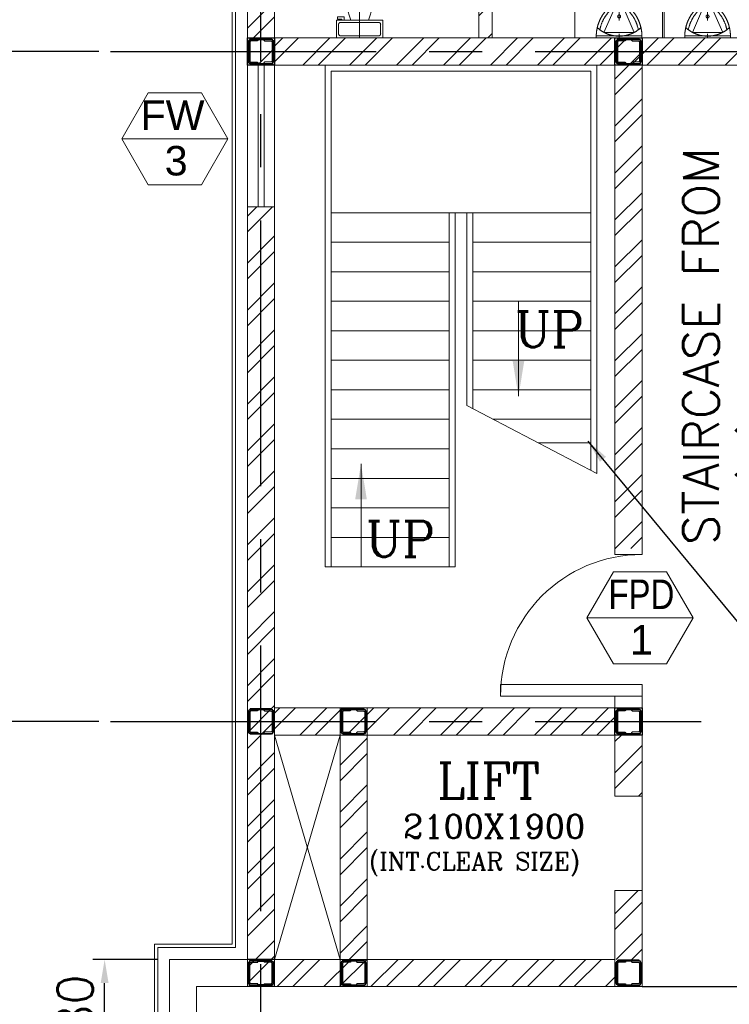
# Model space of a CAD drawing. Header units: inches. Extents: x 0 to 1544102, y 0 to 23144100.
# Tile 129 of 203: x 464531 to 470545, y 141985 to 150325. Entities that reach past the tile are written whole.
import ezdxf
from ezdxf.enums import TextEntityAlignment as Align

# ---------------------------------------------------------------- set-up
doc = ezdxf.new("R2010")
doc.units = ezdxf.units.IN
doc.header["$LTSCALE"] = 1800
doc.header["$MEASUREMENT"] = 0
doc.linetypes.add('1 NORTH ELEVATION$0$NORTH ELEVATION$0$HIDDEN', pattern=[0.375, 0.25, -0.125])
doc.linetypes.add('CENTER', pattern=[2, 1.25, -0.25, 0.25, -0.25])
doc.layers.get('0').update_dxf_attribs({"color": 253})
for name, color, linetype in [('1', 7, 'Continuous'), ('COL', 1, 'Continuous'), ('GRID', 251, 'CENTER'), ('REV3', 2, 'Continuous')]:
    doc.layers.add(name, color=color, linetype=linetype)
for name, color, linetype, lineweight in [('2CON', 1, 'Continuous', 13), ('A-DOOR', 31, 'Continuous', 9), ('A-WIN TAG', 3, 'Continuous', 13), ('A-WIN TAG TEXT', 3, 'Continuous', 13), ('CCONTHIN', 15, '1 NORTH ELEVATION$0$NORTH ELEVATION$0$HIDDEN', 13), ('CL', 8, 'CENTER', 15), ('CLAD-1', 3, 'Continuous', 15), ('CONCRETE', 145, 'Continuous', 15), ('DIM', 4, 'Continuous', 18), ('LEADER', 4, 'Continuous', 15), ('STAIR', 2, 'Continuous', 15), ('TEXT', 3, 'Continuous', 18), ('WALL', 6, 'Continuous', 18), ('WALL HATCH', 251, 'Continuous', 13), ('WINDOW', 3, 'Continuous', 13)]:
    doc.layers.add(name, color=color, linetype=linetype, lineweight=lineweight)
doc.styles.add('ROAMNS', font='ROMANS.shx')
doc.styles.add('ROMANC', font='ROMANC.SHX')
doc.styles.add('ROMANS', font='romans.shx')
doc.styles.get("Standard").update_dxf_attribs({"font": 'arial.ttf'})
doc.linetypes.add('FENCELINE1', pattern='A,0.25,-0.1,[133,ltypeshp.shx,S=0.1,R=0,X=-0.1,Y=0],-0.1,1', length=1.45)
doc.dimstyles.new('270-TA-100', dxfattribs={"dimscale": 150, "dimtxt": 400, "dimasz": 2, "dimexe": 0.75, "dimexo": 1, "dimgap": 1, "dimtad": 1, "dimdec": 0, "dimzin": 12, "dimdsep": 46, "dimtxsty": 'ROMANS', "dimcen": 0, "dimclrd": 256, "dimclre": 256, "dimclrt": 6, "dimadec": 1, "dimazin": 3, "dimtfac": 1, "dimtdec": 0, "dimtix": 1, "dimtmove": 2, "dimatfit": 0, "dimfxl": 1.25, "dimarcsym": 2})
doc.dimstyles.new('DIM INT 1', dxfattribs={"dimtxt": 300, "dimasz": 200, "dimexe": 100, "dimexo": 100, "dimgap": 100, "dimtad": 1, "dimdec": 0, "dimzin": 13, "dimdsep": 46, "dimlunit": 5, "dimtxsty": 'ROAMNS', "dimblk2": 'OBLIQUE', "dimcen": 0.09, "dimclrd": 9, "dimclre": 9, "dimclrt": 4, "dimadec": 0, "dimazin": 0, "dimtfac": 1, "dimtdec": 0, "dimtix": 1, "dimtmove": 2, "dimatfit": 3, "dimfxl": 1, "dimtolj": 1, "dimtzin": 13, "dimarcsym": 0})
doc.dimstyles.new('DIM100 x2', dxfattribs={"dimscale": 0, "dimtxt": 400, "dimasz": 400, "dimexe": 100, "dimexo": 100, "dimgap": 100, "dimtad": 1, "dimdec": 0, "dimzin": 13, "dimdsep": 46, "dimtxsty": 'ROMANS', "dimblk2": 'OBLIQUE', "dimcen": 100, "dimdle": 100, "dimclrd": 9, "dimclre": 9, "dimclrt": 4, "dimadec": 0, "dimazin": 0, "dimtfac": 1.1, "dimtdec": 0, "dimtix": 1, "dimtmove": 2, "dimatfit": 3, "dimfxl": 1, "dimtolj": 1, "dimtzin": 13, "dimarcsym": 0})
pattern_1 = [(45, (-441058.8347218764, -169272.047037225), (-198.8737822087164, 198.8737822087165), []), (45, (-440926.2522006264, -169272.047037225), (-198.8737822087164, 198.8737822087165), [])]
pattern_2 = [(45, (-441713.8347314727, -182367.0470372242), (-198.8737822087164, 198.8737822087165), []), (45, (-441581.2522102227, -182367.0470372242), (-198.8737822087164, 198.8737822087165), [])]

# ---------------------------------------------------------------- blocks, each defined once
blk = doc.blocks.new('M_Fire Door Single - 1200 x 2100mm FPD1-Level 1')
at = {"layer": 'A-DOOR'}
for p, q in [((499.9999999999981, -114.9999999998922), (499.9999999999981, -1314.99999999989)), ((599.9999999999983, -114.9999999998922), (499.9999999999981, -114.9999999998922)), ((599.9999999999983, -114.9999999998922), (599.9999999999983, -1314.99999999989)), ((599.9999999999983, -1314.99999999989), (499.9999999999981, -1314.99999999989))]:
    blk.add_line(p, q, dxfattribs=at)
blk.add_arc((599.9999999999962, -114.9999999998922), 1200, 180.0000000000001, 269.9999999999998, dxfattribs=at)
blk = doc.blocks.new('*D859')
at = {"layer": 'DIM', "color": 9, "lineweight": -2, "transparency": 16777216}
for p, q in [((465200.7935778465, 150054.888656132), (463791.4588463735, 150054.888656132)), ((463891.4588463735, 144779.8886561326), (463891.4588463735, 149654.888656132)), ((465200.7935778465, 144379.8886561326), (463791.4588463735, 144379.8886561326))]:
    blk.add_line(p, q, dxfattribs=at)
at = {"layer": 'DIM', "color": 9, "transparency": 16777216}
for points in [[(463824.7921797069, 149654.888656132), (463958.1255130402, 149654.888656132), (463891.4588463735, 150054.888656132)], [(463824.7921797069, 144779.8886561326), (463958.1255130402, 144779.8886561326), (463891.4588463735, 144379.8886561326)]]:
    blk.add_solid(points, dxfattribs=at)
at = {"layer": 'DIM', "color": 4, "transparency": 16777216, "insert": (463591.4588463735, 147217.3886561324), "char_height": 400, "attachment_point": 5, "rotation": 90, "style": 'ROMANS'}
blk.add_mtext('\\A1;5675', dxfattribs=at)
blk = doc.blocks.new('_Oblique')
at = {"color": 0, "linetype": 'ByBlock', "lineweight": -2}
blk.add_line((-0.5, -0.5), (0.5, 0.5), dxfattribs=at)
blk = doc.blocks.new('*D860')
at = {"layer": 'DIM', "color": 9, "lineweight": -2, "transparency": 16777216}
for p, q in [((463893.9588463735, 154084.8886561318), (463791.4588463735, 154084.8886561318)), ((463891.4588463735, 150454.888656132), (463891.4588463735, 153684.8886561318)), ((465200.7935778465, 150054.888656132), (463791.4588463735, 150054.888656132))]:
    blk.add_line(p, q, dxfattribs=at)
at = {"layer": 'DIM', "color": 9, "transparency": 16777216}
for points in [[(463824.7921797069, 153684.8886561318), (463958.1255130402, 153684.8886561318), (463891.4588463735, 154084.8886561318)], [(463824.7921797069, 150454.888656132), (463958.1255130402, 150454.888656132), (463891.4588463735, 150054.888656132)]]:
    blk.add_solid(points, dxfattribs=at)
at = {"layer": 'DIM', "color": 4, "transparency": 16777216, "insert": (463591.4588463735, 152069.888656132), "char_height": 400, "attachment_point": 5, "rotation": 90, "style": 'ROMANS'}
blk.add_mtext('\\A1;4030', dxfattribs=at)
blk = doc.blocks.new('Stub column')
at = {"layer": 'COL', "linetype": 'ByBlock'}
for p, q in [((-108, 90), (-108, -90)), ((-108, 90), (-100, 90)), ((-108, 90), (-100, 90)), ((-108, 90), (-108, -90)), ((-25, 100), (-100, 100)), ((-100, 100), (-100, -100)), ((-100, 100), (-100, -100)), ((-25, 100), (-100, 100)), ((90, 108), (-90, 108)), ((-90, 100), (-90, 108)), ((-90, 100), (-90, 108)), ((-25, 100), (100, 100)), ((90, 100), (90, 108)), ((100, 100), (100, -100)), ((108, 90), (100, 90)), ((108, 90), (108, -90)), ((-108, -90), (-100, -90)), ((-108, -90), (-100, -90)), ((-100, -100), (-25, -100)), ((-100, -100), (-25, -100)), ((-90, -100), (-90, -108)), ((-90, -100), (-90, -108)), ((90, -108), (-90, -108)), ((100, -100), (-25, -100)), ((90, -100), (90, -108)), ((108, -90), (100, -90))]:
    blk.add_line(p, q, dxfattribs=at)
for points in [[(-25, -100), (-25, -96.7447988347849, 0.4015435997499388), (-30.73937665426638, -90.75046188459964), (-88.2606233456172, -88.24953811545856, -0.4015435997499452), (-94, -82.25520116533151), (-94, 82.25520116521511, -0.4015435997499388), (-88.2606233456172, 88.24953811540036), (-30.73937665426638, 90.75046188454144, 0.401543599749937), (-25, 96.74479883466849), (-25, 100)], [(-25, -100), (-25, -96.7447988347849, 0.4015435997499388), (-30.73937665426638, -90.75046188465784), (-88.2606233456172, -88.24953811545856, -0.4015435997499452), (-94, -82.25520116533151), (-94, 82.25520116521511, -0.4015435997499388), (-88.2606233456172, 88.24953811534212), (-30.73937665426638, 90.75046188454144, 0.401543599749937), (-25, 96.74479883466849), (-25, 100)], [(25, -100), (25, -96.7447988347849, -0.4015435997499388), (30.73937665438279, -90.75046188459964), (88.26062334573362, -88.24953811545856, 0.4015435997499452), (94, -82.25520116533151), (94, 82.25520116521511, 0.4015435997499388), (88.26062334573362, 88.24953811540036), (30.73937665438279, 90.75046188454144, -0.401543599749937), (25, 96.74479883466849), (25, 100)]]:
    blk.add_lwpolyline(points, format="xyb", dxfattribs=at)
blk = doc.blocks.new('Toilet')
for p, q in [((9.5, -7), (9.5, -3)), ((-10, -9.5), (-8, -9.5)), ((-10, -10.5), (-10, -9.5)), ((-7, -10.5), (-10, -10.5)), ((-8, -9.5), (-8, -9)), ((-7, -9), (-7, -10.5)), ((-4, -9), (-6, -15)), ((4, -9), (6, -15)), ((4, -15), (-4, -15))]:
    blk.add_line(p, q)
blk.add_lwpolyline([(10.5, -9), (10.5, -1), (-10.5, -1), (-10.5, -9)], close=True)
for points in [[(-9.5, -3), (-9.5, -7)], [(8.5, -2), (-8.5, -2)], [(-8.5, -8), (8.5, -8)]]:
    blk.add_lwpolyline(points)
for centre, radius, start, end in [((-8.625, -2.875), 0.8838834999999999, 81.86989999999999, 188.1301), ((8.625, -2.875), 0.8838834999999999, 351.8699, 98.13009999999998), ((-8.625, -7.125), 0.8838834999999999, 171.869898, 278.1301), ((8.625, -7.125), 0.8838834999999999, 261.8699, 8.130099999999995), ((3.519562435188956, -22.58049502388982), 12.16902005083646, 141.4691096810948, 247.9714346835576), ((4.199957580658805, -22.81740929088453), 11.3291791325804, 136.3677254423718, 238.946823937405), ((-3.519499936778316, -22.58047137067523), 12.16903423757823, 292.0284332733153, 38.53070636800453), ((-4.199890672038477, -22.81738596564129), 11.32918622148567, 301.0530065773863, 43.63209216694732), ((2.09660981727e-05, -28.87646475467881), 4, 245.7318247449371, 294.2681740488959), ((2.09415214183e-05, -29.99996806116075), 4, 254.8605283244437, 285.1394707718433)]:
    blk.add_arc(centre, radius, start, end)
blk = doc.blocks.new('*U1381')
for p, q in [((-27.49682435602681, 308.1439852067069), (42.7468245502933, 308.1439852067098)), ((-20.13163502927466, 282.7439852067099), (35.38163522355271, 282.7439852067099)), ((-43.17499990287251, 235.1958732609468), (-120.9794756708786, 59.29631018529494)), ((-43.17499990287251, 235.1958732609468), (58.42500009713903, 235.1958732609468)), ((58.42500009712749, 235.1958732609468), (136.2294758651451, 59.29631018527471)), ((-186.0499999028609, 28.7439852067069), (201.300000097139, 28.743985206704)), ((-186.0499999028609, 28.7439852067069), (-186.0499999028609, 11.67212062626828)), ((-186.0499999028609, 11.67212062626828), (201.300000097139, 11.67212062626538)), ((-120.9794756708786, 59.29631018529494), (136.2294758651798, 59.29631018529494)), ((201.300000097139, 11.67212062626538), (201.300000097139, 28.743985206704))]:
    blk.add_line(p, q)
blk.add_circle((7.118994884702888, 194.1076211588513), 12.7)
for centre, radius, start, end in [((148.0873589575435, 23.81626660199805), 334.1736928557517, 121.6970540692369, 179.1550869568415), ((148.0873589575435, 23.81626660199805), 308.7736928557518, 123.0107951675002, 169.3055204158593), ((-132.8373587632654, 23.81626660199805), 308.7736928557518, 10.69447958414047, 56.98920483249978), ((-132.8373587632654, 23.81626660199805), 334.1736928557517, 0.8449130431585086, 58.30294593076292), ((7.625000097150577, 299.6545788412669), 272.6008226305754, 227.2519700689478, 312.7480299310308)]:
    blk.add_arc(centre, radius, start, end)
blk = doc.blocks.new('TOILET option3')
at = {"layer": 'WALL HATCH'}
h = blk.add_hatch(dxfattribs=at)
h.set_pattern_fill('ANSI32', color=256, scale=750, style=0)
h.set_pattern_definition([(45, (-681230.979819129, -184574.4962365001), (-198.8737822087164, 198.8737822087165), []), (45, (-681098.3972978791, -184574.4962365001), (-198.8737822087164, 198.8737822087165), [])])
h.paths.add_polyline_path([(1845.000000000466, -1786.347421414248), (1960.000000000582, -1786.347421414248), (1960.000000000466, -1179.999999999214), (1845.000000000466, -1179.999999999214)])
h.paths.add_polyline_path([(1845.000000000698, -3914.999999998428), (1960.000000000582, -3914.999999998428), (1960.000000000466, -3403.152578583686), (1845.000000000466, -3403.152578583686)])
h = blk.add_hatch(dxfattribs=at)
h.set_pattern_fill('ANSI32', color=256, scale=750, style=0)
h.set_pattern_definition(pattern_2)
h.paths.add_polyline_path([(115.0000000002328, -3914.999999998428), (115.0000000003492, -4144.999999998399), (3000.000000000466, -4144.999999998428), (3000.000000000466, -3914.999999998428)])
h = blk.add_hatch(dxfattribs=at)
h.set_pattern_fill('ANSI32', color=256, scale=750, style=0)
h.set_pattern_definition(pattern_2)
h.paths.add_polyline_path([(6390.000000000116, -3914.999999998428), (6160.000000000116, -3914.999999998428), (6159.999999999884, -3914.999999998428), (2960.165268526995, -3914.999999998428), (2960.165268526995, -4144.999999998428), (6389.999999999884, -4144.999999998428)])
at = {"layer": 'CCONTHIN', "linetype": 'Continuous'}
for p, q in [((2659.999999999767, -3914.999999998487), (2659.999999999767, -3415.999828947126)), ((3402, -3914.999999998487), (3402, -3415.999828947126)), ((3418.000000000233, -3914.999999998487), (3418.000000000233, -3415.999828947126))]:
    blk.add_line(p, q, dxfattribs=at)
at = {"layer": 'CL', "ltscale": 0.25}
for p, q in [((836.262243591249, -3914.999999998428), (836.262243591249, -3178.868455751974)), ((3034.999999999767, -3205.733623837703), (3034.999999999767, -3914.999263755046)), ((3785.000000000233, -3205.733623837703), (3785.000000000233, -3914.999263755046))]:
    blk.add_line(p, q, dxfattribs=at)
at = {"layer": 'WALL'}
for p, q in [((1845.000000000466, -3388.652578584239), (1845.000000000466, -3914.999999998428)), ((1960.000000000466, -3388.652578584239), (1960.000000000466, -3914.999999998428)), ((1845.000000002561, -3429.999999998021), (1845.000000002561, -3914.999999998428)), ((1960.000000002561, -3429.999999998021), (1960.000000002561, -3914.999999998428)), ((115.0000000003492, -3914.999999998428), (6389.999999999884, -3914.999999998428)), ((1845.000000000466, -3914.999999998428), (1730.000000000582, -3914.999999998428)), ((115.0000000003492, -4144.999999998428), (6389.999999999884, -4144.999999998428))]:
    blk.add_line(p, q, dxfattribs=at)
at = {"layer": 'CCONTHIN', "xscale": -18.75, "yscale": 18.75, "zscale": 18.75, "rotation": 180}
blk.add_blockref('Toilet', (836.262243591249, -3933.749999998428), dxfattribs=at)
at = {"layer": 'CCONTHIN', "xscale": -1}
blk.add_blockref('*U1381', (3042.625000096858, -3926.671384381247), dxfattribs=at)
at = {"layer": 'CCONTHIN'}
blk.add_blockref('*U1381', (3777.374999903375, -3926.671384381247), dxfattribs=at)
blk = doc.blocks.new('*D1385')
at = {"layer": 'DIM', "color": 9, "lineweight": -2, "transparency": 16777216}
for p, q in [((465700.7935778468, 142364.8886561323), (465151.1910673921, 142364.8886561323)), ((465251.1910673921, 141284.8886561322), (465251.1910673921, 142164.8886561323)), ((465314.2530497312, 141084.8886561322), (465151.1910673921, 141084.8886561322))]:
    blk.add_line(p, q, dxfattribs=at)
at = {"layer": 'DIM', "color": 9, "transparency": 16777216}
for points in [[(465217.8577340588, 142164.8886561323), (465284.5244007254, 142164.8886561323), (465251.1910673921, 142364.8886561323)], [(465217.8577340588, 141284.8886561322), (465284.5244007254, 141284.8886561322), (465251.1910673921, 141084.8886561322)]]:
    blk.add_solid(points, dxfattribs=at)
at = {"layer": 'DIM', "color": 4, "transparency": 16777216, "insert": (465001.1910673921, 141724.8886561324), "char_height": 300, "attachment_point": 5, "rotation": 90, "style": 'ROAMNS'}
blk.add_mtext('\\A1;1280', dxfattribs=at)
blk = doc.blocks.new('SC-01& LIFT')
at = {"layer": 'WALL HATCH'}
h = blk.add_hatch(dxfattribs=at)
h.set_pattern_fill('ANSI32', color=256, scale=750, style=0)
h.set_pattern_definition([(45, (-441713.8347314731, -169222.0470372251), (-198.8737822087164, 198.8737822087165), []), (45, (-441581.2522102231, -169222.0470372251), (-198.8737822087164, 198.8737822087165), [])])
edge = h.paths.add_edge_path()
edge.add_arc((3172.500000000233, -33583100.13524975), 33587860.13529897, 89.9999019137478, 90.00029425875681, ccw=False)
edge.add_line((3230, 4760.000000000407), (3230, 9000.0000000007))
edge.add_line((3230, 9000.0000000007), (3000, 9000.0000000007))
edge.add_line((3000, 9000.0000000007), (3000.000000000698, 4759.999606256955))
h = blk.add_hatch(dxfattribs=at)
h.set_pattern_fill('ANSI32', color=256, scale=750, style=0)
h.set_pattern_definition([(45, (-421565.8294819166, -181789.8130497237), (-198.8737822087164, 198.8737822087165), []), (45, (-421433.2469606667, -181789.8130497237), (-198.8737822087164, 198.8737822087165), [])])
h.paths.add_polyline_path([(3000.000000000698, 3180.000393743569), (2305.003367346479, 3180.000393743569), (115.0033673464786, 3180.000393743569), (115.0033673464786, 3295.000393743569), (3000.000000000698, 3295.000393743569)])
h.paths.add_polyline_path([(3000.000000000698, 3295.000393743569), (115.0033673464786, 3295.000393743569), (115.0033673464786, 3410.000393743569), (125.0033673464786, 3410.000393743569), (3000.000000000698, 3410.000393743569)])
h = blk.add_hatch(dxfattribs=at)
h.set_pattern_fill('ANSI32', color=256, scale=750, style=0)
h.set_pattern_definition([(45, (-466575.7935778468, -141084.8886561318), (-198.8737822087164, 198.8737822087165), []), (45, (-466443.2110565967, -141084.8886561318), (-198.8737822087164, 198.8737822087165), [])])
h.paths.add_polyline_path([(900.0000000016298, 3180.000000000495), (670.0000000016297, 3180.000000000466), (670.0000000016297, 1280.000000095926), (900.0000000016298, 1280.000000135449)])
h = blk.add_hatch(dxfattribs=at)
h.set_pattern_fill('ANSI32', color=256, scale=750, style=0)
h.set_pattern_definition(pattern_1)
h.paths.add_polyline_path([(3230.000000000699, 3180.000000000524), (3000.000000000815, 3180.000000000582), (3000.00000000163, 2663.000000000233), (3230.000000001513, 2663.000000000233)])
h = blk.add_hatch(dxfattribs=at)
h.set_pattern_fill('ANSI32', color=256, scale=750, style=0)
h.set_pattern_definition(pattern_1)
h.paths.add_polyline_path([(3230.000000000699, 1863.000000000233), (3000.000000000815, 1863.000000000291), (3000.000000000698, 1280.000000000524), (3230.000000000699, 1280.000000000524)])
h = blk.add_hatch(dxfattribs=at)
h.set_pattern_fill('ANSI32', color=256, scale=750, style=0)
h.set_pattern_definition([(45, (-441713.8347314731, -169272.047037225), (-198.8737822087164, 198.8737822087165), []), (45, (-441581.2522102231, -169272.047037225), (-198.8737822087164, 198.8737822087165), [])])
h.paths.add_polyline_path([(3000.000000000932, 1050.000000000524), (3000.000000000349, 1280.000000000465), (115, 1280.000000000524), (115, 1050.000000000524)])
at = {"layer": 'COL'}
for points in [[(-115, 9085.0000000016), (115, 9085.0000000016), (115, 8855.0000000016), (-115, 8855.0000000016)], [(3000, 9085.0000000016), (3230, 9085.0000000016), (3230, 8855.0000000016), (3000, 8855.0000000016)], [(3000.000000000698, 3410.000000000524), (3230.000000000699, 3410.000000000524), (3230.000000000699, 3180.000000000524), (3000.000000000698, 3180.000000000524)]]:
    blk.add_lwpolyline(points, close=True, dxfattribs=at)
at = {"layer": 'REV3', "linetype": 'Continuous'}
for p, q in [((115.0000095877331, 1280.000000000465), (-114.9999904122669, 1280.000000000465)), ((115.0000095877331, 1050.000000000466), (-114.9999904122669, 1050.000000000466))]:
    blk.add_line(p, q, dxfattribs=at)
at = {"layer": 'STAIR', "linetype": 'FENCELINE1', "ltscale": 0.25}
for p, q in [((545, 8855.0000000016), (545, 4605.0000000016)), ((2845, 8855.0000000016), (2845, 5396.105223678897)), ((1645, 7605.000000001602), (1645, 4605.0000000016)), ((1745, 7605.000000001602), (1744.999999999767, 5971.064767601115))]:
    blk.add_line(p, q, dxfattribs=at)
at = {"layer": 'STAIR'}
for p, q in [((595, 8805.000000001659), (595, 4605.0000000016)), ((2795, 8805.0000000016), (595, 8805.0000000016)), ((2795, 8805.000000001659), (2795, 5422.239748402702)), ((2795, 7605.000000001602), (595, 7605.000000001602)), ((1595, 7605.000000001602), (1595, 4605.0000000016)), ((1795, 7605.000000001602), (1795, 5944.930242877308)), ((1595, 7355.000000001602), (595, 7355.000000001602)), ((2795, 7355.000000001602), (1795, 7355.000000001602)), ((1595, 7105.000000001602), (595, 7105.000000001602)), ((2795, 7105.000000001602), (1795, 7105.000000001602)), ((1595, 6855.000000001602), (595, 6855.000000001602)), ((2795, 6855.000000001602), (1795, 6855.000000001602)), ((1595, 6605.000000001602), (595, 6605.000000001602)), ((2795, 6605.000000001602), (1795, 6605.000000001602)), ((1595, 6355.000000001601), (595, 6355.000000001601)), ((2795, 6355.000000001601), (1795, 6355.000000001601)), ((1595, 6105.000000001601), (595, 6105.000000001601)), ((2795, 6105.000000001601), (1795, 6105.000000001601)), ((2845, 5396.105223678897), (1744.999999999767, 5971.064767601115)), ((1595, 5855.000000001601), (595, 5855.000000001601)), ((2795, 5855.000000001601), (1967.052569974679, 5855.000000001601)), ((1595, 5605.000000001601), (595, 5605.000000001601)), ((2795, 5655.000000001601), (2349.688187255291, 5655.000000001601)), ((1595, 5355.0000000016), (595, 5355.0000000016)), ((1595, 5105.0000000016), (595, 5105.0000000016)), ((1595, 4855.0000000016), (595, 4855.0000000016)), ((1645, 4605.0000000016), (545, 4605.0000000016))]:
    blk.add_line(p, q, dxfattribs=at)
at = {"layer": 'WALL'}
for p, q in [((3000, 3510.000000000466), (3000, 3410.000000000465)), ((3230, 3510.000000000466), (3230, 3410.000000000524)), ((670.0000000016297, 1050.000000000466), (670.0000000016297, 3410.000000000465)), ((900.0000000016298, 1050.000000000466), (900.0000000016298, 3410.000000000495)), ((3000.000000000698, 3180.000393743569), (3000.000000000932, 2663.000000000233)), ((3000.000000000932, 2663.000000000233), (3000.000000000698, 3180.000000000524)), ((3000.00000000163, 2663.000000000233), (3230.00000000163, 2663.000000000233)), ((3000.000000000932, 1863.000000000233), (3230.000000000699, 1863.000000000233)), ((3000.000000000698, 1050.000000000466), (3000.000000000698, 1863.000000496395))]:
    blk.add_line(p, q, dxfattribs=at)
at = {"layer": 'WALL', "flags": 128}
for points in [[(3230, 9000.0000000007), (3230, 4710.000000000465), (3000, 4710.000000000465), (3000, 9000.0000000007)], [(3230.000000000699, 3510.000000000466), (3000.000000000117, 3510.000000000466)], [(115, 3410.000000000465), (3000.000000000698, 3410.000000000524)], [(115, 3180.000000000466), (3000.000000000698, 3180.000000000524)], [(3000.000000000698, 1280.000000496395), (3000.000000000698, 1863.000000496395)], [(3230.000000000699, 1280.000000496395), (3230.000000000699, 1863.000000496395)], [(115, 1280.000000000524), (3000.000000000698, 1280.000000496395)], [(115, 1050.000000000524), (2870.000009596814, 1050.000000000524)]]:
    blk.add_lwpolyline(points, dxfattribs=at)
at = {"layer": 'WALL'}
for points in [[(-114.9999904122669, 1280.000000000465), (-114.9999904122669, 1050.000000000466), (3230.000000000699, 1050.000000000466), (3230.000000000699, 3180.000000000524)], [(-114.9999904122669, 1280.000000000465), (-114.9999904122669, 1050.000000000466)], [(115.0000095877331, 1280.000000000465), (115.0000095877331, 1050.000000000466)]]:
    blk.add_lwpolyline(points, dxfattribs=at)
at = {"layer": 'COL', "xscale": -1, "rotation": 180}
for p in [(0.0033673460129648, 8970.00039374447), (3115.003367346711, 8970.000000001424), (0.0033673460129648, 3295.000393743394), (785.0033673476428, 3295.000393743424), (3115.003367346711, 3295.000000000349), (785.0033677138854, 1165.000393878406), (3114.999999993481, 1165.000393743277)]:
    blk.add_blockref('Stub column', p, dxfattribs=at)
at = {"layer": 'COL'}
blk.add_blockref('Stub column', (-7.2789844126e-06, 1165.003374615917), dxfattribs=at)
at = {"layer": 'TEXT', "linetype": 'CENTER', "style": 'ROMANC'}
for s, height, p in [('UP', 300, (2150.115437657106, 6466.802796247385, -999.9999999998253)), ('UP', 300, (887.5, 4691.068792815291, -999.9999999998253)), ('LIFT', 300, (1493.367602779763, 2644.10664345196)), ('2100X1900', 200, (1204.291958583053, 2306.630629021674)), ('(INT.CLEAR SIZE)', 150, (913.4700724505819, 2036.372347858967))]:
    blk.add_text(s, height=height, dxfattribs=at).set_placement(p)
at = {"layer": 'LEADER'}
for points in [[(2182.239388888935, 6049.922177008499), (2182.239388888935, 6855.000000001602)], [(848, 5477.552812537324), (848, 4605.0000000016)]]:
    blk.add_leader(points, dimstyle='270-TA-100', dxfattribs=at)

msp = doc.modelspace()

# ---------------------------------------------------------------- hatches: boundary and pattern name
at = {"layer": 'WALL HATCH'}
h = msp.add_hatch(dxfattribs=at)
h.set_pattern_fill('ANSI32', color=256, scale=750, style=0)
h.set_pattern_definition([(45, (0, 0), (-198.8737822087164, 198.8737822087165), []), (45, (132.58252125, 0), (-198.8737822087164, 198.8737822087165), [])])
h.paths.add_polyline_path([(466460.7935874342, 149939.8886561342), (466690.7935874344, 149939.8886561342), (466690.7935874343, 151084.8886561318), (466460.7935874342, 151084.8886561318)])
h.paths.add_polyline_path([(466690.7935874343, 148739.8886561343), (466460.7935874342, 148739.8886561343), (466460.7935874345, 142134.8886561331), (466690.7935874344, 142134.8886561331)])

# ---------------------------------------------------------------- linework, layer by layer
at = {"layer": '1'}
msp.add_line((469805.7935778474, 142134.8886561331), (478460.7935778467, 142134.8886561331), dxfattribs=at)
at = {"layer": '2CON'}
for p, q in [((466295.958855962, 149316.3416189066), (465395.9588559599, 149316.3416189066)), ((470238.4588463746, 145257.8416189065), (469338.4588463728, 145257.8416189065))]:
    msp.add_line(p, q, dxfattribs=at)
at = {"layer": 'A-WIN TAG'}
for points in [[(465620.9588559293, 149706.0530505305), (465395.9588559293, 149316.3416188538), (465620.9588559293, 148926.6301871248), (466070.9588559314, 148926.6301871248), (466295.9588559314, 149316.3416188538), (466070.9588559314, 149706.0530505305)], [(469563.4588463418, 145647.5530505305), (469338.4588463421, 145257.8416188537), (469563.4588463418, 144868.1301871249), (470013.4588463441, 144868.1301871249), (470238.4588463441, 145257.8416188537), (470013.4588463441, 145647.5530505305)]]:
    msp.add_lwpolyline(points, close=True, dxfattribs=at)
at = {"layer": 'CL'}
for p, q in [((466690.7935874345, 144264.8886561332), (467245.7935778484, 142364.8886562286)), ((467245.7935778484, 144264.8886561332), (466690.7935874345, 142364.8886561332))]:
    msp.add_line(p, q, dxfattribs=at)
at = {"layer": 'CLAD-1', "flags": 128}
for points in [[(465672.7935778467, 139084.8897042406), (465672.7935778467, 142492.8886561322), (466332.7935779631, 142492.8886561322), (466332.7935862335, 151584.8886562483)], [(465700.7935778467, 139084.8897042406), (465700.7935778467, 142464.8886561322), (466360.7935779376, 142464.8886561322), (466360.7935862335, 151584.8886562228)]]:
    msp.add_lwpolyline(points, dxfattribs=at)
at = {"layer": 'CONCRETE'}
for p, q in [((465800.7935778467, 109804.8886561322), (465800.7935778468, 142364.8886561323)), ((465800.7935778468, 142364.8886561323), (466460.7935874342, 142364.8886561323)), ((466030.7935778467, 110034.8886561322), (466030.7935778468, 142134.8886561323)), ((466460.7935874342, 142134.8886561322), (466030.7935778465, 142134.8886561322))]:
    msp.add_line(p, q, dxfattribs=at)
at = {"layer": 'GRID'}
for p, q in [((466575.7935778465, 103174.1265470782), (466575.7935778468, 157084.8886561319)), ((465300.7935778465, 150054.888656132), (470305.7935778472, 150054.888656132)), ((470305.7935778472, 150054.888656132), (473422.8479318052, 150054.888656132)), ((465300.7935778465, 144379.8886561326), (470305.7935778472, 144379.8886561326))]:
    msp.add_line(p, q, dxfattribs=at)
at = {"layer": 'WALL'}
msp.add_line((466690.7935874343, 153134.8886561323), (466690.7935874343, 142364.8886561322), dxfattribs=at)
msp.add_lwpolyline([(465800.7935778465, 152904.8886561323), (466460.7935874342, 152904.8886561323), (466460.7935874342, 142364.8886561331)], dxfattribs=at)
at = {"layer": 'WINDOW', "ltscale": 100}
for p, q in [((466552.1728864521, 148739.8886561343), (466552.1728864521, 149939.8886561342)), ((466602.1728864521, 148739.8886561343), (466602.1728864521, 149939.8886561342))]:
    msp.add_line(p, q, dxfattribs=at)
msp.add_lwpolyline([(466460.7935874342, 149939.8886561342), (466460.7935874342, 148739.8886561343), (466690.7935874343, 148739.8886561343), (466690.7935874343, 149939.8886561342)], close=True, dxfattribs=at)

# ---------------------------------------------------------------- block references
at = {"layer": '1'}
msp.add_blockref('TOILET option3', (466575.7935778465, 154084.8886561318), dxfattribs=at)
at = {"layer": 'A-DOOR'}
msp.add_blockref('SC-01& LIFT', (466575.7935778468, 141084.8886561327), dxfattribs=at)
at = {"layer": 'A-DOOR', "rotation": 269.9999999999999}
msp.add_blockref('M_Fire Door Single - 1200 x 2100mm FPD1-Level 1', (469920.7935778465, 145194.8886561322), dxfattribs=at)
msp.add_blockref('M_Fire Door Single - 1200 x 2100mm FPD1-Level 1', (469920.7935778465, 145194.8886561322), dxfattribs=at)

# ---------------------------------------------------------------- texts
at = {"layer": 'A-WIN TAG'}
for s, p in [('FW', (465826.2636267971, 149516.2848084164)), ('3', (465857.548162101, 149130.4731223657))]:
    msp.add_text(s, height=250.0000000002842, dxfattribs=at).set_placement(p, align=Align.MIDDLE)
at = {"layer": 'A-WIN TAG TEXT', "width": 0.8}
msp.add_text('FPD', height=250.0000000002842, dxfattribs=at).set_placement((469799.8103180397, 145457.7848084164), align=Align.MIDDLE)
at = {"layer": 'A-WIN TAG TEXT'}
msp.add_text('1', height=250.0000000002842, dxfattribs=at).set_placement((469800.0481525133, 145071.9731223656), align=Align.MIDDLE)
at = {"layer": 'TEXT', "linetype": 'CENTER', "insert": (470155.0207967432, 145873.6935287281), "char_height": 300, "width": 4175.150211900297, "attachment_point": 1, "rotation": 90, "style": 'ROMANS'}
msp.add_mtext('STAIRCASE FROM\\PEL(%%P)0.0M TO \\PEL(+)24.0M', dxfattribs=at)

# ---------------------------------------------------------------- dimensions: what is measured, and where the dimension line sits
at = {"layer": 'DIM'}
for base, p1, p2, dimstyle, override, picture, middle in [((463891.4588463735, 154084.8886561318), (465300.7935778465, 150054.888656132), (463993.9588463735, 154084.8886561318), 'DIM100 x2', {"dimscale": 1}, '*D860', (463591.4588463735, 152069.888656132)), ((463891.4588463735, 150054.888656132), (465300.7935778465, 144379.8886561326), (465300.7935778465, 150054.888656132), 'DIM100 x2', {"dimscale": 1}, '*D859', (463591.4588463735, 147217.3886561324)), ((465251.1910673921, 142364.8886561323), (465414.2530497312, 141084.8886561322), (465800.7935778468, 142364.8886561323), 'DIM INT 1', {"dimtmove": 0}, '*D1385', (465001.1910673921, 141724.8886561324))]:
    dim = msp.add_linear_dim(base=base, p1=p1, p2=p2, angle=90, dimstyle=dimstyle, override=override, dxfattribs=at)
    dim.commit()
    dim.dimension.update_dxf_attribs({"geometry": picture, "text_midpoint": middle})

# ---------------------------------------------------------------- leaders
msp.add_leader([(469346.5663685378, 146755.3690002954), (470924.3056427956, 144847.8273175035), (472941.410808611, 144847.8273175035)], dimstyle='DIM INT 1', override={"dimtmove": 0}, dxfattribs=at)

doc.saveas('drawing.dxf')
